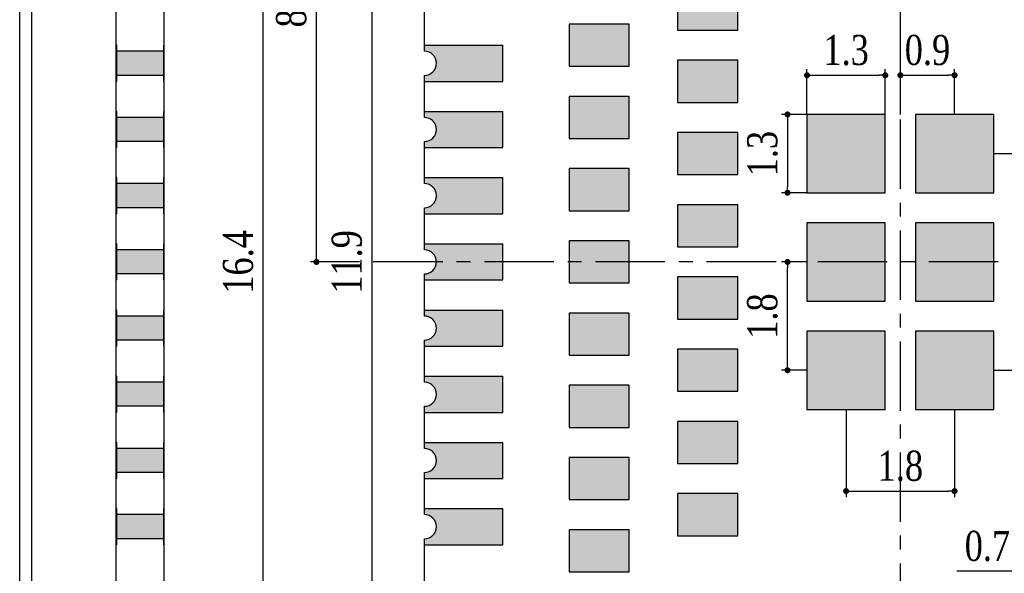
# Model space of a CAD drawing. Header units: millimetres. Extents: x 15541.4 to 15591.8, y 1983.2 to 2017.1.
# Tile 3 of 5: x 15563.9 to 15580.2, y 1998.1 to 2007.3. Entities that reach past the tile are written whole.
import ezdxf

# ---------------------------------------------------------------- set-up
doc = ezdxf.new("R2010")
doc.units = ezdxf.units.MM
doc.header["$LTSCALE"] = 30.734
doc.header["$PDMODE"] = 3
doc.header["$PDSIZE"] = 8
doc.linetypes.add('CENTER', pattern=[0.6, 0.375, -0.075, 0.075, -0.075])
doc.layers.get('0').update_dxf_attribs({"linetype": 'CONTINUOUS'})
doc.layers.get('Defpoints').update_dxf_attribs({"linetype": 'CONTINUOUS'})
for name, color, linetype in [('01 实线', 7, 'CONTINUOUS'), ('02___PRT_ALL_AXES', 7, 'CONTINUOUS'), ('03 标注', 3, 'CONTINUOUS'), ('05 中心线', 50, 'CENTER')]:
    doc.layers.add(name, color=color, linetype=linetype)
doc.styles.add('ST1', font='times.ttf', dxfattribs={"width": 0.8})
doc.dimstyles.new('ST-2_H2.5', dxfattribs={"dimscale": 0.2, "dimtxt": 2.5, "dimasz": 0.5, "dimexe": 0.5, "dimexo": 0, "dimgap": 0.8, "dimtad": 1, "dimdec": 3, "dimzin": 9, "dimdsep": 46, "dimtxsty": 'ST1', "dimblk": 'DOT', "dimcen": 0.1, "dimclrd": 256, "dimclre": 256, "dimclrt": 256, "dimadec": 0, "dimazin": 0, "dimtp": 0.1, "dimtm": 0.1, "dimtfac": 1, "dimtdec": 3, "dimtmove": 0, "dimatfit": 3, "dimfxl": 0, "dimtolj": 1, "dimlwd": -1, "dimlwe": -1, "dimarcsym": 0})

# ---------------------------------------------------------------- blocks, each defined once
blk = doc.blocks.new('_Dot')
at = {"color": 0, "linetype": 'ByBlock', "lineweight": -2}
blk.add_line((-0.5, 0), (-1, 0), dxfattribs=at)
at = {"color": 0, "linetype": 'ByBlock', "const_width": 0.5}
blk.add_lwpolyline([(-0.25, 0, 1), (0.25, 0, 1)], format="xyb", close=True, dxfattribs=at)
blk = doc.blocks.new('*D53')
at = {"layer": '01 实线'}
for p, q in [((15573.781, 2011.426), (15567.806, 2011.426)), ((15567.906, 1995.126), (15567.906, 2011.326)), ((15573.781, 1995.026), (15567.806, 1995.026))]:
    blk.add_line(p, q, dxfattribs=at)
at = {"layer": 'Defpoints', "color": 0}
for p in [(15567.906, 2011.426), (15573.781, 2011.426), (15573.781, 1995.026)]:
    blk.add_point(p, dxfattribs=at)
at = {"layer": '01 实线', "xscale": 0.1, "yscale": 0.1, "zscale": 0.1}
for p, rotation in [((15567.906, 2011.426), 90), ((15567.906, 1995.026), 270)]:
    blk.add_blockref('_Dot', p, dxfattribs=dict(at, rotation=rotation))
at = {"layer": '01 实线', "insert": (15567.491, 2003.226), "char_height": 0.5, "attachment_point": 5, "rotation": 90, "style": 'ST1'}
blk.add_mtext('\\A1;16.4', dxfattribs=at)
blk = doc.blocks.new('*D54')
at = {"layer": '01 实线'}
for p, q in [((15575.731, 2009.176), (15569.611, 2009.176)), ((15569.711, 1997.376), (15569.711, 2009.076)), ((15575.731, 1997.276), (15569.611, 1997.276))]:
    blk.add_line(p, q, dxfattribs=at)
at = {"layer": 'Defpoints', "color": 0}
for p in [(15569.711, 2009.176), (15575.731, 2009.176), (15575.731, 1997.276)]:
    blk.add_point(p, dxfattribs=at)
at = {"layer": '01 实线', "xscale": 0.1, "yscale": 0.1, "zscale": 0.1}
for p, rotation in [((15569.711, 2009.176), 90), ((15569.711, 1997.276), 270)]:
    blk.add_blockref('_Dot', p, dxfattribs=dict(at, rotation=rotation))
at = {"layer": '01 实线', "insert": (15569.296, 2003.226), "char_height": 0.5, "attachment_point": 5, "rotation": 90, "style": 'ST1'}
blk.add_mtext('\\A1;11.9', dxfattribs=at)
blk = doc.blocks.new('*D56')
at = {"layer": '01 实线'}
for p, q in [((15577.581, 2000.776), (15577.581, 1999.318)), ((15579.381, 2000.776), (15579.381, 1999.318)), ((15577.681, 1999.418), (15579.281, 1999.418))]:
    blk.add_line(p, q, dxfattribs=at)
at = {"layer": 'Defpoints', "color": 0}
for p in [(15577.581, 2000.776), (15579.381, 2000.776), (15579.381, 1999.418)]:
    blk.add_point(p, dxfattribs=at)
at = {"layer": '01 实线', "xscale": 0.1, "yscale": 0.1, "zscale": 0.1, "rotation": 180}
blk.add_blockref('_Dot', (15577.581, 1999.418), dxfattribs=at)
at = {"layer": '01 实线', "xscale": 0.1, "yscale": 0.1, "zscale": 0.1}
blk.add_blockref('_Dot', (15579.381, 1999.418), dxfattribs=at)
at = {"layer": '01 实线', "insert": (15578.481, 1999.833), "char_height": 0.5, "attachment_point": 5, "style": 'ST1'}
blk.add_mtext('\\A1;1.8', dxfattribs=at)
blk = doc.blocks.new('*D57')
at = {"layer": '01 实线'}
for p, q in [((15580.031, 2005.026), (15581.155, 2005.026)), ((15581.055, 2001.526), (15581.055, 2004.926)), ((15580.031, 2001.426), (15581.155, 2001.426))]:
    blk.add_line(p, q, dxfattribs=at)
at = {"layer": 'Defpoints', "color": 0}
for p in [(15580.031, 2005.026), (15581.055, 2005.026), (15580.031, 2001.426)]:
    blk.add_point(p, dxfattribs=at)
at = {"layer": '01 实线', "xscale": 0.1, "yscale": 0.1, "zscale": 0.1}
for p, rotation in [((15581.055, 2005.026), 90), ((15581.055, 2001.426), 270)]:
    blk.add_blockref('_Dot', p, dxfattribs=dict(at, rotation=rotation))
at = {"layer": '01 实线', "insert": (15580.64, 2003.226), "char_height": 0.5, "attachment_point": 5, "rotation": 90, "style": 'ST1'}
blk.add_mtext('\\A1;3.6', dxfattribs=at)
blk = doc.blocks.new('*D58')
at = {"layer": '01 实线'}
for p, q in [((15576.931, 2003.226), (15576.508, 2003.226)), ((15576.608, 2001.526), (15576.608, 2003.126)), ((15576.931, 2001.426), (15576.508, 2001.426))]:
    blk.add_line(p, q, dxfattribs=at)
at = {"layer": 'Defpoints', "color": 0}
for p in [(15576.608, 2003.226), (15576.931, 2003.226), (15576.931, 2001.426)]:
    blk.add_point(p, dxfattribs=at)
at = {"layer": '01 实线', "xscale": 0.1, "yscale": 0.1, "zscale": 0.1}
for p, rotation in [((15576.608, 2003.226), 90), ((15576.608, 2001.426), 270)]:
    blk.add_blockref('_Dot', p, dxfattribs=dict(at, rotation=rotation))
at = {"layer": '01 实线', "insert": (15576.193, 2002.326), "char_height": 0.5, "attachment_point": 5, "rotation": 90, "style": 'ST1'}
blk.add_mtext('\\A1;1.8', dxfattribs=at)
blk = doc.blocks.new('*D59')
at = {"layer": '01 实线'}
for p, q in [((15578.481, 2005.676), (15578.481, 2006.428)), ((15579.381, 2005.676), (15579.381, 2006.428)), ((15578.581, 2006.328), (15579.281, 2006.328))]:
    blk.add_line(p, q, dxfattribs=at)
at = {"layer": 'Defpoints', "color": 0}
for p in [(15579.381, 2006.328), (15578.481, 2005.676), (15579.381, 2005.676)]:
    blk.add_point(p, dxfattribs=at)
at = {"layer": '01 实线', "xscale": 0.1, "yscale": 0.1, "zscale": 0.1, "rotation": 180}
blk.add_blockref('_Dot', (15578.481, 2006.328), dxfattribs=at)
at = {"layer": '01 实线', "xscale": 0.1, "yscale": 0.1, "zscale": 0.1}
blk.add_blockref('_Dot', (15579.381, 2006.328), dxfattribs=at)
at = {"layer": '01 实线', "insert": (15578.931, 2006.743), "char_height": 0.5, "attachment_point": 5, "style": 'ST1'}
blk.add_mtext('\\A1;0.9', dxfattribs=at)
blk = doc.blocks.new('*D60')
at = {"layer": '01 实线'}
for p, q in [((15576.931, 2005.676), (15576.931, 2006.428)), ((15578.231, 2005.676), (15578.231, 2006.428)), ((15577.031, 2006.328), (15578.131, 2006.328))]:
    blk.add_line(p, q, dxfattribs=at)
at = {"layer": 'Defpoints', "color": 0}
for p in [(15578.231, 2006.328), (15576.931, 2005.676), (15578.231, 2005.676)]:
    blk.add_point(p, dxfattribs=at)
at = {"layer": '01 实线', "xscale": 0.1, "yscale": 0.1, "zscale": 0.1, "rotation": 180}
blk.add_blockref('_Dot', (15576.931, 2006.328), dxfattribs=at)
at = {"layer": '01 实线', "xscale": 0.1, "yscale": 0.1, "zscale": 0.1}
blk.add_blockref('_Dot', (15578.231, 2006.328), dxfattribs=at)
at = {"layer": '01 实线', "insert": (15577.581, 2006.743), "char_height": 0.5, "attachment_point": 5, "style": 'ST1'}
blk.add_mtext('\\A1;1.3', dxfattribs=at)
blk = doc.blocks.new('*D61')
at = {"layer": '01 实线'}
for p, q in [((15576.931, 2005.676), (15576.508, 2005.676)), ((15576.608, 2005.576), (15576.608, 2004.476)), ((15576.931, 2004.376), (15576.508, 2004.376))]:
    blk.add_line(p, q, dxfattribs=at)
at = {"layer": 'Defpoints', "color": 0}
for p in [(15576.931, 2005.676), (15576.608, 2004.376), (15576.931, 2004.376)]:
    blk.add_point(p, dxfattribs=at)
at = {"layer": '01 实线', "xscale": 0.1, "yscale": 0.1, "zscale": 0.1}
for p, rotation in [((15576.608, 2005.676), 90), ((15576.608, 2004.376), 270)]:
    blk.add_blockref('_Dot', p, dxfattribs=dict(at, rotation=rotation))
at = {"layer": '01 实线', "insert": (15576.193, 2005.026), "char_height": 0.5, "attachment_point": 5, "rotation": 90, "style": 'ST1'}
blk.add_mtext('\\A1;1.3', dxfattribs=at)
blk = doc.blocks.new('*D64')
at = {"layer": '01 实线'}
for p, q in [((15580.531, 1998.087), (15579.42, 1998.087)), ((15580.531, 1997.776), (15580.531, 1998.187)), ((15581.131, 1998.087), (15580.631, 1998.087)), ((15581.231, 1997.776), (15581.231, 1998.187))]:
    blk.add_line(p, q, dxfattribs=at)
at = {"layer": 'Defpoints', "color": 0}
for p in [(15580.531, 1998.087), (15580.531, 1997.776), (15581.231, 1997.776)]:
    blk.add_point(p, dxfattribs=at)
at = {"layer": '01 实线', "xscale": 0.1, "yscale": 0.1, "zscale": 0.1, "rotation": 180}
blk.add_blockref('_Dot', (15580.531, 1998.087), dxfattribs=at)
at = {"layer": '01 实线', "xscale": 0.1, "yscale": 0.1, "zscale": 0.1}
blk.add_blockref('_Dot', (15581.231, 1998.087), dxfattribs=at)
at = {"layer": '01 实线', "insert": (15579.926, 1998.502), "char_height": 0.5, "attachment_point": 5, "style": 'ST1'}
blk.add_mtext('\\A1;0.7', dxfattribs=at)
blk = doc.blocks.new('*D77')
at = {"layer": '01 实线'}
for p, q in [((15570.581, 2012.076), (15568.689, 2012.076)), ((15568.789, 2003.326), (15568.789, 2011.976)), ((15569.481, 2003.226), (15568.689, 2003.226))]:
    blk.add_line(p, q, dxfattribs=at)
at = {"layer": 'Defpoints', "color": 0}
for p in [(15568.789, 2012.076), (15570.581, 2012.076), (15569.481, 2003.226)]:
    blk.add_point(p, dxfattribs=at)
at = {"layer": '01 实线', "xscale": 0.1, "yscale": 0.1, "zscale": 0.1}
for p, rotation in [((15568.789, 2012.076), 90), ((15568.789, 2003.226), 270)]:
    blk.add_blockref('_Dot', p, dxfattribs=dict(at, rotation=rotation))
at = {"layer": '01 实线', "insert": (15568.374, 2007.651), "char_height": 0.5, "attachment_point": 5, "rotation": 90, "style": 'ST1'}
blk.add_mtext('\\A1;8.85', dxfattribs=at)

msp = doc.modelspace()

# ---------------------------------------------------------------- hatches: boundary and pattern name
at = {"layer": '03 标注', "ltscale": 0.05}
h = msp.add_hatch(color=0, dxfattribs=at)
h.dxf.hatch_style = 1
h.paths.add_polyline_path([(15575.7811, 2007.7763), (15574.7811, 2007.7763), (15574.7811, 2007.0763), (15575.7811, 2007.0763)])
h = msp.add_hatch(color=0, dxfattribs=at)
h.dxf.hatch_style = 1
h.paths.add_polyline_path([(15573.9811, 2007.1763), (15572.9811, 2007.1763), (15572.9811, 2006.4763), (15573.9811, 2006.4763)])
h = msp.add_hatch(color=0, dxfattribs=at)
h.dxf.hatch_style = 1
h.paths.add_polyline_path([(15571.8811, 2006.8263), (15570.5811, 2006.8263), (15570.5811, 2006.7263, -1), (15570.5811, 2006.3263), (15570.5811, 2006.2263), (15571.8811, 2006.2263)])
h = msp.add_hatch(color=0, dxfattribs=at)
h.dxf.hatch_style = 1
h.paths.add_polyline_path([(15566.2532, 2006.7263), (15565.4732, 2006.7263), (15565.4732, 2006.3263), (15566.2532, 2006.3263)])
h = msp.add_hatch(color=0, dxfattribs=at)
h.dxf.hatch_style = 1
h.paths.add_polyline_path([(15575.7811, 2006.5763), (15574.7811, 2006.5763), (15574.7811, 2005.8763), (15575.7811, 2005.8763)])
h = msp.add_hatch(color=0, dxfattribs=at)
h.dxf.hatch_style = 1
h.paths.add_polyline_path([(15573.9811, 2005.9763), (15572.9811, 2005.9763), (15572.9811, 2005.2763), (15573.9811, 2005.2763)])
h = msp.add_hatch(color=0, dxfattribs=at)
h.dxf.hatch_style = 1
h.paths.add_polyline_path([(15566.2532, 2005.6263), (15565.4732, 2005.6263), (15565.4732, 2005.2263), (15566.2532, 2005.2263)])
h = msp.add_hatch(color=0, dxfattribs=at)
h.dxf.hatch_style = 1
h.paths.add_polyline_path([(15571.8811, 2005.7263), (15570.5811, 2005.7263), (15570.5811, 2005.6263, -1), (15570.5811, 2005.2263), (15570.5811, 2005.1263), (15571.8811, 2005.1263)])
h = msp.add_hatch(color=0, dxfattribs=at)
h.dxf.hatch_style = 1
h.paths.add_polyline_path([(15578.2311, 2005.6763), (15576.9311, 2005.6763), (15576.9311, 2004.3763), (15578.2311, 2004.3763)])
h = msp.add_hatch(color=0, dxfattribs=at)
h.dxf.hatch_style = 1
h.paths.add_polyline_path([(15580.0311, 2005.6763), (15578.7311, 2005.6763), (15578.7311, 2004.3763), (15580.0311, 2004.3763)])
h = msp.add_hatch(color=0, dxfattribs=at)
h.dxf.hatch_style = 1
h.paths.add_polyline_path([(15575.7811, 2005.3763), (15574.7811, 2005.3763), (15574.7811, 2004.6763), (15575.7811, 2004.6763)])
h = msp.add_hatch(color=0, dxfattribs=at)
h.dxf.hatch_style = 1
h.paths.add_polyline_path([(15571.8811, 2004.6263), (15570.5811, 2004.6263), (15570.5811, 2004.5263, -1), (15570.5811, 2004.1263), (15570.5811, 2004.0263), (15571.8811, 2004.0263)])
h = msp.add_hatch(color=0, dxfattribs=at)
h.dxf.hatch_style = 1
h.paths.add_polyline_path([(15573.9811, 2004.7763), (15572.9811, 2004.7763), (15572.9811, 2004.0763), (15573.9811, 2004.0763)])
h = msp.add_hatch(color=0, dxfattribs=at)
h.dxf.hatch_style = 1
h.paths.add_polyline_path([(15566.2532, 2004.5263), (15565.4732, 2004.5263), (15565.4732, 2004.1263), (15566.2532, 2004.1263)])
h = msp.add_hatch(color=0, dxfattribs=at)
h.dxf.hatch_style = 1
h.paths.add_polyline_path([(15575.7811, 2004.1763), (15574.7811, 2004.1763), (15574.7811, 2003.4763), (15575.7811, 2003.4763)])
h = msp.add_hatch(color=0, dxfattribs=at)
h.dxf.hatch_style = 1
h.paths.add_polyline_path([(15578.2311, 2003.8763), (15576.9311, 2003.8763), (15576.9311, 2002.5763), (15578.2311, 2002.5763)])
h = msp.add_hatch(color=0, dxfattribs=at)
h.dxf.hatch_style = 1
h.paths.add_polyline_path([(15580.0311, 2003.8763), (15578.7311, 2003.8763), (15578.7311, 2002.5763), (15580.0311, 2002.5763)])
h = msp.add_hatch(color=0, dxfattribs=at)
h.dxf.hatch_style = 1
h.paths.add_polyline_path([(15571.8811, 2003.5263), (15570.5811, 2003.5263), (15570.5811, 2003.4263, -1), (15570.5811, 2003.0263), (15570.5811, 2002.9263), (15571.8811, 2002.9263)])
h = msp.add_hatch(color=0, dxfattribs=at)
h.dxf.hatch_style = 1
h.paths.add_polyline_path([(15573.9811, 2003.5763), (15572.9811, 2003.5763), (15572.9811, 2002.8763), (15573.9811, 2002.8763)])
h = msp.add_hatch(color=0, dxfattribs=at)
h.dxf.hatch_style = 1
h.paths.add_polyline_path([(15566.2532, 2003.4263), (15565.4732, 2003.4263), (15565.4732, 2003.0263), (15566.2532, 2003.0263)])
h = msp.add_hatch(color=0, dxfattribs=at)
h.dxf.hatch_style = 1
h.paths.add_polyline_path([(15575.7811, 2002.9763), (15574.7811, 2002.9763), (15574.7811, 2002.2763), (15575.7811, 2002.2763)])
h = msp.add_hatch(color=0, dxfattribs=at)
h.dxf.hatch_style = 1
h.paths.add_polyline_path([(15571.8811, 2002.4263), (15570.5811, 2002.4263), (15570.5811, 2002.3263, -1), (15570.5811, 2001.9263), (15570.5811, 2001.8263), (15571.8811, 2001.8263)])
h = msp.add_hatch(color=0, dxfattribs=at)
h.dxf.hatch_style = 1
h.paths.add_polyline_path([(15573.9811, 2002.3763), (15572.9811, 2002.3763), (15572.9811, 2001.6763), (15573.9811, 2001.6763)])
h = msp.add_hatch(color=0, dxfattribs=at)
h.dxf.hatch_style = 1
h.paths.add_polyline_path([(15566.2532, 2002.3263), (15565.4732, 2002.3263), (15565.4732, 2001.9263), (15566.2532, 2001.9263)])
h = msp.add_hatch(color=0, dxfattribs=at)
h.dxf.hatch_style = 1
h.paths.add_polyline_path([(15578.2311, 2002.0763), (15576.9311, 2002.0763), (15576.9311, 2000.7763), (15578.2311, 2000.7763)])
h = msp.add_hatch(color=0, dxfattribs=at)
h.dxf.hatch_style = 1
h.paths.add_polyline_path([(15580.0311, 2002.0763), (15578.7311, 2002.0763), (15578.7311, 2000.7763), (15580.0311, 2000.7763)])
h = msp.add_hatch(color=0, dxfattribs=at)
h.dxf.hatch_style = 1
h.paths.add_polyline_path([(15575.7811, 2001.7763), (15574.7811, 2001.7763), (15574.7811, 2001.0763), (15575.7811, 2001.0763)])
h = msp.add_hatch(color=0, dxfattribs=at)
h.dxf.hatch_style = 1
h.paths.add_polyline_path([(15566.2532, 2001.2263), (15565.4732, 2001.2263), (15565.4732, 2000.8263), (15566.2532, 2000.8263)])
h = msp.add_hatch(color=0, dxfattribs=at)
h.dxf.hatch_style = 1
h.paths.add_polyline_path([(15571.8811, 2001.3263), (15570.5811, 2001.3263), (15570.5811, 2001.2263, -1), (15570.5811, 2000.8263), (15570.5811, 2000.7263), (15571.8811, 2000.7263)])
h = msp.add_hatch(color=0, dxfattribs=at)
h.dxf.hatch_style = 1
h.paths.add_polyline_path([(15573.9811, 2001.1763), (15572.9811, 2001.1763), (15572.9811, 2000.4763), (15573.9811, 2000.4763)])
h = msp.add_hatch(color=0, dxfattribs=at)
h.dxf.hatch_style = 1
h.paths.add_polyline_path([(15575.7811, 2000.5763), (15574.7811, 2000.5763), (15574.7811, 1999.8763), (15575.7811, 1999.8763)])
h = msp.add_hatch(color=0, dxfattribs=at)
h.dxf.hatch_style = 1
h.paths.add_polyline_path([(15571.8811, 2000.2263), (15570.5811, 2000.2263), (15570.5811, 2000.1263, -1), (15570.5811, 1999.7263), (15570.5811, 1999.6263), (15571.8811, 1999.6263)])
h = msp.add_hatch(color=0, dxfattribs=at)
h.dxf.hatch_style = 1
h.paths.add_polyline_path([(15566.2532, 2000.1263), (15565.4732, 2000.1263), (15565.4732, 1999.7263), (15566.2532, 1999.7263)])
h = msp.add_hatch(color=0, dxfattribs=at)
h.dxf.hatch_style = 1
h.paths.add_polyline_path([(15573.9811, 1999.9763), (15572.9811, 1999.9763), (15572.9811, 1999.2763), (15573.9811, 1999.2763)])
h = msp.add_hatch(color=0, dxfattribs=at)
h.dxf.hatch_style = 1
h.paths.add_polyline_path([(15575.7811, 1999.3763), (15574.7811, 1999.3763), (15574.7811, 1998.6763), (15575.7811, 1998.6763)])
h = msp.add_hatch(color=0, dxfattribs=at)
h.dxf.hatch_style = 1
h.paths.add_polyline_path([(15571.8811, 1999.1263), (15570.5811, 1999.1263), (15570.5811, 1999.0263, -1), (15570.5811, 1998.6263), (15570.5811, 1998.5263), (15571.8811, 1998.5263)])
h = msp.add_hatch(color=0, dxfattribs=at)
h.dxf.hatch_style = 1
h.paths.add_polyline_path([(15566.2532, 1999.0263), (15565.4732, 1999.0263), (15565.4732, 1998.6263), (15566.2532, 1998.6263)])
h = msp.add_hatch(color=0, dxfattribs=at)
h.dxf.hatch_style = 1
h.paths.add_polyline_path([(15573.9811, 1998.7763), (15572.9811, 1998.7763), (15572.9811, 1998.0763), (15573.9811, 1998.0763)])

# ---------------------------------------------------------------- linework, layer by layer
at = {"layer": '02___PRT_ALL_AXES', "color": 7, "linetype": 'Continuous'}
for p, q in [((15565.4632, 1994.3763), (15565.4632, 2012.0763)), ((15566.2632, 1994.3763), (15566.2632, 2012.0763)), ((15563.8632, 1995.2763), (15563.8632, 2011.1763)), ((15564.0632, 1995.2763), (15564.0632, 2011.1763)), ((15574.7811, 2007.7763), (15574.7811, 2007.0763)), ((15575.7811, 2007.0763), (15575.7811, 2007.7763)), ((15570.5811, 2006.7263), (15570.5811, 2007.4263)), ((15572.9811, 2007.1763), (15572.9811, 2006.4763)), ((15573.9811, 2007.1763), (15572.9811, 2007.1763)), ((15573.9811, 2006.4763), (15573.9811, 2007.1763)), ((15574.7811, 2007.0763), (15575.7811, 2007.0763)), ((15565.4732, 2006.8263), (15565.4632, 2006.8263)), ((15565.4732, 2006.2263), (15565.4732, 2006.8263)), ((15566.2532, 2006.2263), (15566.2532, 2006.8263)), ((15566.2632, 2006.8263), (15566.2532, 2006.8263)), ((15570.5811, 2006.8263), (15571.8811, 2006.8263)), ((15571.8811, 2006.2263), (15571.8811, 2006.8263)), ((15566.2532, 2006.7263), (15565.4732, 2006.7263)), ((15572.9811, 2006.4763), (15573.9811, 2006.4763)), ((15574.7811, 2006.5763), (15574.7811, 2005.8763)), ((15575.7811, 2006.5763), (15574.7811, 2006.5763)), ((15575.7811, 2005.8763), (15575.7811, 2006.5763)), ((15566.2532, 2006.3263), (15565.4732, 2006.3263)), ((15570.5811, 2005.6263), (15570.5811, 2006.3263)), ((15565.4732, 2006.2263), (15565.4632, 2006.2263)), ((15566.2632, 2006.2263), (15566.2532, 2006.2263)), ((15570.5811, 2006.2263), (15571.8811, 2006.2263)), ((15572.9811, 2005.9763), (15572.9811, 2005.2763)), ((15573.9811, 2005.9763), (15572.9811, 2005.9763)), ((15573.9811, 2005.2763), (15573.9811, 2005.9763)), ((15574.7811, 2005.8763), (15575.7811, 2005.8763)), ((15565.4732, 2005.7263), (15565.4632, 2005.7263)), ((15565.4732, 2005.1263), (15565.4732, 2005.7263)), ((15566.2532, 2005.6263), (15565.4732, 2005.6263)), ((15566.2532, 2005.1263), (15566.2532, 2005.7263)), ((15566.2632, 2005.7263), (15566.2532, 2005.7263)), ((15570.5811, 2005.7263), (15571.8811, 2005.7263)), ((15571.8811, 2005.1263), (15571.8811, 2005.7263)), ((15576.9311, 2005.6763), (15576.9311, 2004.3763)), ((15578.2311, 2005.6763), (15576.9311, 2005.6763)), ((15578.2311, 2004.3763), (15578.2311, 2005.6763)), ((15578.7311, 2005.6763), (15578.7311, 2004.3763)), ((15580.0311, 2005.6763), (15578.7311, 2005.6763)), ((15580.0311, 2004.3763), (15580.0311, 2005.6763)), ((15572.9811, 2005.2763), (15573.9811, 2005.2763)), ((15574.7811, 2005.3763), (15574.7811, 2004.6763)), ((15575.7811, 2005.3763), (15574.7811, 2005.3763)), ((15575.7811, 2004.6763), (15575.7811, 2005.3763)), ((15565.4732, 2005.1263), (15565.4632, 2005.1263)), ((15566.2532, 2005.2263), (15565.4732, 2005.2263)), ((15566.2632, 2005.1263), (15566.2532, 2005.1263)), ((15570.5811, 2004.5263), (15570.5811, 2005.2263)), ((15570.5811, 2005.1263), (15571.8811, 2005.1263)), ((15565.4732, 2004.6263), (15565.4632, 2004.6263)), ((15565.4732, 2004.0263), (15565.4732, 2004.6263)), ((15566.2532, 2004.0263), (15566.2532, 2004.6263)), ((15566.2632, 2004.6263), (15566.2532, 2004.6263)), ((15570.5811, 2004.6263), (15571.8811, 2004.6263)), ((15571.8811, 2004.0263), (15571.8811, 2004.6263)), ((15572.9811, 2004.7763), (15572.9811, 2004.0763)), ((15573.9811, 2004.7763), (15572.9811, 2004.7763)), ((15573.9811, 2004.0763), (15573.9811, 2004.7763)), ((15574.7811, 2004.6763), (15575.7811, 2004.6763)), ((15566.2532, 2004.5263), (15565.4732, 2004.5263)), ((15576.9311, 2004.3763), (15578.2311, 2004.3763)), ((15578.7311, 2004.3763), (15580.0311, 2004.3763)), ((15566.2532, 2004.1263), (15565.4732, 2004.1263)), ((15570.5811, 2003.4263), (15570.5811, 2004.1263)), ((15574.7811, 2004.1763), (15574.7811, 2003.4763)), ((15575.7811, 2004.1763), (15574.7811, 2004.1763)), ((15575.7811, 2003.4763), (15575.7811, 2004.1763)), ((15565.4732, 2004.0263), (15565.4632, 2004.0263)), ((15566.2632, 2004.0263), (15566.2532, 2004.0263)), ((15570.5811, 2004.0263), (15571.8811, 2004.0263)), ((15572.9811, 2004.0763), (15573.9811, 2004.0763)), ((15576.9311, 2003.8763), (15576.9311, 2002.5763)), ((15578.2311, 2003.8763), (15576.9311, 2003.8763)), ((15578.2311, 2002.5763), (15578.2311, 2003.8763)), ((15578.7311, 2003.8763), (15578.7311, 2002.5763)), ((15580.0311, 2003.8763), (15578.7311, 2003.8763)), ((15580.0311, 2002.5763), (15580.0311, 2003.8763)), ((15565.4732, 2003.5263), (15565.4632, 2003.5263)), ((15565.4732, 2002.9263), (15565.4732, 2003.5263)), ((15566.2632, 2003.5263), (15566.2532, 2003.5263)), ((15566.2532, 2002.9263), (15566.2532, 2003.5263)), ((15570.5811, 2003.5263), (15571.8811, 2003.5263)), ((15571.8811, 2002.9263), (15571.8811, 2003.5263)), ((15572.9811, 2003.5763), (15572.9811, 2002.8763)), ((15573.9811, 2003.5763), (15572.9811, 2003.5763)), ((15573.9811, 2002.8763), (15573.9811, 2003.5763)), ((15574.7811, 2003.4763), (15575.7811, 2003.4763)), ((15566.2532, 2003.4263), (15565.4732, 2003.4263)), ((15566.2532, 2003.0263), (15565.4732, 2003.0263)), ((15570.5811, 2002.3263), (15570.5811, 2003.0263)), ((15565.4732, 2002.9263), (15565.4632, 2002.9263)), ((15566.2632, 2002.9263), (15566.2532, 2002.9263)), ((15570.5811, 2002.9263), (15571.8811, 2002.9263)), ((15572.9811, 2002.8763), (15573.9811, 2002.8763)), ((15574.7811, 2002.9763), (15574.7811, 2002.2763)), ((15575.7811, 2002.9763), (15574.7811, 2002.9763)), ((15575.7811, 2002.2763), (15575.7811, 2002.9763)), ((15576.9311, 2002.5763), (15578.2311, 2002.5763)), ((15578.7311, 2002.5763), (15580.0311, 2002.5763)), ((15565.4732, 2002.4263), (15565.4632, 2002.4263)), ((15565.4732, 2001.8263), (15565.4732, 2002.4263)), ((15566.2632, 2002.4263), (15566.2532, 2002.4263)), ((15566.2532, 2001.8263), (15566.2532, 2002.4263)), ((15570.5811, 2002.4263), (15571.8811, 2002.4263)), ((15571.8811, 2001.8263), (15571.8811, 2002.4263)), ((15572.9811, 2002.3763), (15572.9811, 2001.6763)), ((15573.9811, 2002.3763), (15572.9811, 2002.3763)), ((15573.9811, 2001.6763), (15573.9811, 2002.3763)), ((15566.2532, 2002.3263), (15565.4732, 2002.3263)), ((15574.7811, 2002.2763), (15575.7811, 2002.2763)), ((15576.9311, 2002.0763), (15576.9311, 2000.7763)), ((15578.2311, 2002.0763), (15576.9311, 2002.0763)), ((15578.2311, 2000.7763), (15578.2311, 2002.0763)), ((15580.0311, 2002.0763), (15578.7311, 2002.0763)), ((15578.7311, 2002.0763), (15578.7311, 2000.7763)), ((15580.0311, 2000.7763), (15580.0311, 2002.0763)), ((15566.2532, 2001.9263), (15565.4732, 2001.9263)), ((15570.5811, 2001.2263), (15570.5811, 2001.9263)), ((15565.4732, 2001.8263), (15565.4632, 2001.8263)), ((15566.2632, 2001.8263), (15566.2532, 2001.8263)), ((15570.5811, 2001.8263), (15571.8811, 2001.8263)), ((15572.9811, 2001.6763), (15573.9811, 2001.6763)), ((15574.7811, 2001.7763), (15574.7811, 2001.0763)), ((15575.7811, 2001.7763), (15574.7811, 2001.7763)), ((15575.7811, 2001.0763), (15575.7811, 2001.7763)), ((15565.4732, 2001.3263), (15565.4632, 2001.3263)), ((15565.4732, 2000.7263), (15565.4732, 2001.3263)), ((15566.2532, 2001.2263), (15565.4732, 2001.2263)), ((15566.2632, 2001.3263), (15566.2532, 2001.3263)), ((15566.2532, 2000.7263), (15566.2532, 2001.3263)), ((15570.5811, 2001.3263), (15571.8811, 2001.3263)), ((15571.8811, 2000.7263), (15571.8811, 2001.3263)), ((15572.9811, 2001.1763), (15572.9811, 2000.4763)), ((15573.9811, 2001.1763), (15572.9811, 2001.1763)), ((15573.9811, 2000.4763), (15573.9811, 2001.1763)), ((15574.7811, 2001.0763), (15575.7811, 2001.0763)), ((15565.4732, 2000.7263), (15565.4632, 2000.7263)), ((15566.2532, 2000.8263), (15565.4732, 2000.8263)), ((15566.2632, 2000.7263), (15566.2532, 2000.7263)), ((15570.5811, 2000.1263), (15570.5811, 2000.8263)), ((15570.5811, 2000.7263), (15571.8811, 2000.7263)), ((15576.9311, 2000.7763), (15578.2311, 2000.7763)), ((15578.7311, 2000.7763), (15580.0311, 2000.7763)), ((15574.7811, 2000.5763), (15574.7811, 1999.8763)), ((15575.7811, 2000.5763), (15574.7811, 2000.5763)), ((15575.7811, 1999.8763), (15575.7811, 2000.5763)), ((15572.9811, 2000.4763), (15573.9811, 2000.4763)), ((15565.4732, 2000.2263), (15565.4632, 2000.2263)), ((15565.4732, 1999.6263), (15565.4732, 2000.2263)), ((15566.2632, 2000.2263), (15566.2532, 2000.2263)), ((15566.2532, 1999.6263), (15566.2532, 2000.2263)), ((15570.5811, 2000.2263), (15571.8811, 2000.2263)), ((15571.8811, 1999.6263), (15571.8811, 2000.2263)), ((15566.2532, 2000.1263), (15565.4732, 2000.1263)), ((15572.9811, 1999.9763), (15572.9811, 1999.2763)), ((15573.9811, 1999.9763), (15572.9811, 1999.9763)), ((15573.9811, 1999.2763), (15573.9811, 1999.9763)), ((15566.2532, 1999.7263), (15565.4732, 1999.7263)), ((15570.5811, 1999.0263), (15570.5811, 1999.7263)), ((15574.7811, 1999.8763), (15575.7811, 1999.8763)), ((15565.4732, 1999.6263), (15565.4632, 1999.6263)), ((15566.2632, 1999.6263), (15566.2532, 1999.6263)), ((15570.5811, 1999.6263), (15571.8811, 1999.6263)), ((15572.9811, 1999.2763), (15573.9811, 1999.2763)), ((15574.7811, 1999.3763), (15574.7811, 1998.6763)), ((15575.7811, 1999.3763), (15574.7811, 1999.3763)), ((15575.7811, 1998.6763), (15575.7811, 1999.3763)), ((15565.4732, 1999.1263), (15565.4632, 1999.1263)), ((15565.4732, 1998.5263), (15565.4732, 1999.1263)), ((15566.2632, 1999.1263), (15566.2532, 1999.1263)), ((15566.2532, 1998.5263), (15566.2532, 1999.1263)), ((15570.5811, 1999.1263), (15571.8811, 1999.1263)), ((15571.8811, 1998.5263), (15571.8811, 1999.1263)), ((15566.2532, 1999.0263), (15565.4732, 1999.0263)), ((15572.9811, 1998.7763), (15572.9811, 1998.0763)), ((15573.9811, 1998.7763), (15572.9811, 1998.7763)), ((15573.9811, 1998.0763), (15573.9811, 1998.7763)), ((15566.2532, 1998.6263), (15565.4732, 1998.6263)), ((15570.5811, 1997.9263), (15570.5811, 1998.6263)), ((15574.7811, 1998.6763), (15575.7811, 1998.6763)), ((15565.4732, 1998.5263), (15565.4632, 1998.5263)), ((15566.2632, 1998.5263), (15566.2532, 1998.5263)), ((15570.5811, 1998.5263), (15571.8811, 1998.5263)), ((15572.9811, 1998.0763), (15573.9811, 1998.0763))]:
    msp.add_line(p, q, dxfattribs=at)
for centre in [(15570.5811, 2006.5263), (15570.5811, 2005.4263), (15570.5811, 2004.3263), (15570.5811, 2003.2263), (15570.5811, 2002.1263), (15570.5811, 2001.0263), (15570.5811, 1999.9263), (15570.5811, 1998.8263)]:
    msp.add_arc(centre, 0.2, 270, 90, dxfattribs=at)
at = {"layer": '05 中心线', "color": 7, "ltscale": 0.1}
for p, q in [((15578.4811, 1993.3763), (15578.4811, 2013.0763)), ((15587.4811, 2003.2263), (15569.4811, 2003.2263))]:
    msp.add_line(p, q, dxfattribs=at)

# ---------------------------------------------------------------- dimensions: what is measured, and where the dimension line sits
at = {"layer": '01 实线'}
for base, p1, p2, picture, middle in [((15568.7893, 2012.0763), (15569.4811, 2003.2263), (15570.5811, 2012.0763), '*D77', (15568.3742, 2007.6513)), ((15567.9057, 2011.4263), (15573.7811, 1995.0263), (15573.7811, 2011.4263), '*D53', (15567.4906, 2003.2263)), ((15569.7112, 2009.1763), (15575.7311, 1997.2763), (15575.7311, 2009.1763), '*D54', (15569.2961, 2003.2263)), ((15581.0554, 2005.0263), (15580.0311, 2001.4263), (15580.0311, 2005.0263), '*D57', (15580.6403, 2003.2263)), ((15576.608, 2003.2263), (15576.9311, 2001.4263), (15576.9311, 2003.2263), '*D58', (15576.1929, 2002.3263))]:
    dim = msp.add_linear_dim(base=base, p1=p1, p2=p2, angle=90, dimstyle='ST-2_H2.5', dxfattribs=at)
    dim.commit()
    dim.dimension.update_dxf_attribs({"geometry": picture, "text_midpoint": middle})
for base, p1, p2, picture, middle in [((15578.2311, 2006.3284), (15576.9311, 2005.6763), (15578.2311, 2005.6763), '*D60', (15577.5811, 2006.3284)), ((15579.3811, 2006.3284), (15578.4811, 2005.6763), (15579.3811, 2005.6763), '*D59', (15578.9311, 2006.3284))]:
    dim = msp.add_linear_dim(base=base, p1=p1, p2=p2, dimstyle='ST-2_H2.5', dxfattribs=at)
    dim.commit()
    dim.dimension.update_dxf_attribs({"geometry": picture, "text_midpoint": middle, "dimtype": 160})
dim = msp.add_linear_dim(base=(15576.608, 2004.3763), p1=(15576.9311, 2005.6763), p2=(15576.9311, 2004.3763), angle=90, dimstyle='ST-2_H2.5', dxfattribs=at)
dim.commit()
dim.dimension.update_dxf_attribs({"geometry": '*D61', "text_midpoint": (15576.608, 2005.0263), "dimtype": 160})
for base, p1, p2, picture, middle in [((15579.3811, 1999.4183), (15577.5811, 2000.7763), (15579.3811, 2000.7763), '*D56', (15578.4811, 1999.8333)), ((15580.5311, 1998.0873), (15581.2311, 1997.7763), (15580.5311, 1997.7763), '*D64', (15579.9258, 1998.5024))]:
    dim = msp.add_linear_dim(base=base, p1=p1, p2=p2, dimstyle='ST-2_H2.5', dxfattribs=at)
    dim.commit()
    dim.dimension.update_dxf_attribs({"geometry": picture, "text_midpoint": middle})

doc.saveas('drawing.dxf')
